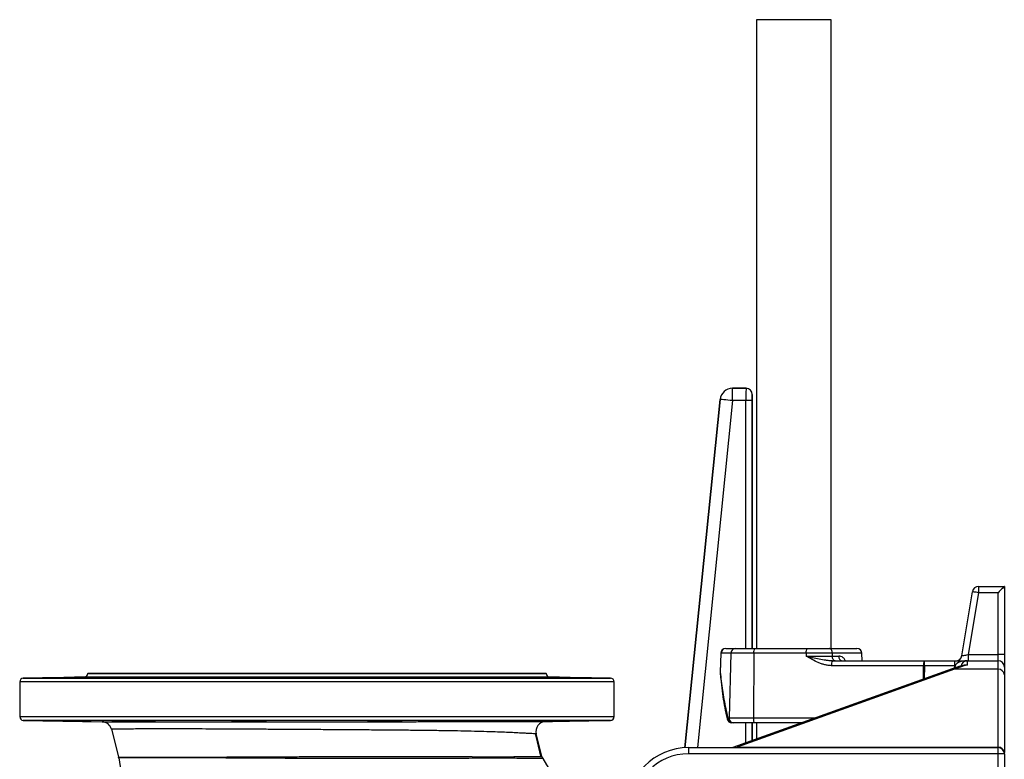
# Model space of a CAD drawing. Header units: millimetres. Extents: x 1568 to 5347, y 1283 to 6159.
# Tile 5 of 16: x 1568 to 3158, y 2544 to 3738. Entities that reach past the tile are written whole.
import ezdxf

# ---------------------------------------------------------------- set-up
doc = ezdxf.new("R2010")
doc.units = ezdxf.units.MM
doc.header["$LTSCALE"] = 2

msp = doc.modelspace()

# ---------------------------------------------------------------- linework, layer by layer
at = {"color": 7, "linetype": 'Continuous', "lineweight": 25}
for p, q in [((2757.6, 3737.7), (2757.6, 2722.9)), ((2878.2, 3737.7), (2757.6, 3737.7)), ((2878.2, 2722.9), (2878.2, 3737.7)), ((2718.9, 3122.9), (2718.9, 3142.9)), ((2718.9, 3142.9), (2740.8, 3142.9)), ((2718.9, 3142.9), (2718.9, 3142.9)), ((2740.9, 3142.9), (2718.9, 3142.9)), ((2740.8, 3142.9), (2740.9, 3142.9)), ((2750.9, 3132.9), (2750.8, 3132.9)), ((2750.9, 2722.9), (2750.9, 3132.9)), ((2699, 3124.9), (2642.1, 2562.7)), ((2699, 3124.9), (2699, 3124.9)), ((2740.7, 3122.9), (2718.9, 3122.9)), ((2750.7, 3122.9), (2740.7, 3122.9)), ((3089.2, 2711.2), (3106.5, 2814.5)), ((3116.3, 2822.9), (3157.9, 2822.9)), ((3116.3, 2822.9), (3116.3, 2812.9)), ((3157.9, 2822.9), (3157.9, 2712.9)), ((3116.3, 2812.9), (3099.7, 2712.9)), ((3147.9, 2812.9), (3116.3, 2812.9)), ((3147.9, 2712.9), (3147.9, 2812.9)), ((2708, 2722.9), (2723.1, 2722.9)), ((2723.1, 2722.9), (2754.6, 2722.9)), ((2754.6, 2722.9), (2839.1, 2722.9)), ((2839.1, 2722.9), (2875.4, 2722.9)), ((2875.4, 2722.9), (2919.9, 2722.9)), ((2700, 2715.2), (2698.9, 2684.7)), ((2716.5, 2715.1), (2700.3, 2715.1)), ((2716.5, 2715.1), (2713.5, 2611.1)), ((2753.2, 2715.1), (2716.5, 2715.1)), ((2753.2, 2715.1), (2752.6, 2611.1)), ((2837.7, 2715.1), (2753.2, 2715.1)), ((2837.7, 2715.1), (2837.7, 2710.6)), ((2880.1, 2715.1), (2837.7, 2715.1)), ((2837.7, 2710.6), (2880.1, 2710.6)), ((2880.1, 2715.1), (2880.1, 2710.6)), ((2880.1, 2710.6), (2890.5, 2710.6)), ((2928.4, 2702.9), (2927.9, 2715.1)), ((3099.7, 2712.9), (3099.7, 2702.9)), ((3099.7, 2712.9), (3147.9, 2712.9)), ((3147.9, 2702.9), (3147.9, 2712.9)), ((3157.9, 2712.9), (3147.9, 2712.9)), ((3157.9, 2712.9), (3157.9, 2692.9)), ((3073.8, 2690), (2719.6, 2562.9)), ((3077.2, 2689.2), (2726.5, 2563.4)), ((3027.5, 2695.1), (2878.8, 2695.1)), ((2880.2, 2702.9), (3028.8, 2702.9)), ((3028.8, 2695.1), (3028.8, 2702.9)), ((3028.8, 2702.9), (3077.9, 2702.9)), ((3077.9, 2695.1), (3028.8, 2695.1)), ((3147.9, 2689.2), (3077.2, 2689.2)), ((3077.9, 2692.9), (3077.9, 2702.9)), ((3077.9, 2702.9), (3097.9, 2702.9)), ((3077.9, 2691.4), (3077.9, 2692.9)), ((3097.9, 2702.9), (3097.9, 2696.1)), ((3097.9, 2702.9), (3147.9, 2702.9)), ((3147.9, 2689.2), (3147.9, 2702.9)), ((3147.9, 2563.4), (3147.9, 2689.2)), ((3157.9, 2692.9), (3157.9, 2680.6)), ((1672, 2676.7), (1573.7, 2675)), ((1677.9, 2682.9), (1677.9, 2682.7)), ((1677.9, 2682.9), (2047.9, 2682.9)), ((1743.3, 2676), (1743.3, 2675.4)), ((1768.4, 2676), (1768.4, 2676)), ((1923.8, 2676), (1923.8, 2675.3)), ((1958.1, 2675.6), (1958.1, 2676)), ((2047.9, 2682.9), (2417.9, 2682.9)), ((2137.6, 2676), (2137.6, 2675.6)), ((2171.9, 2675.3), (2171.9, 2676)), ((2352.4, 2675.4), (2352.4, 2676)), ((2417.9, 2682.7), (2417.9, 2682.9)), ((2522, 2675), (2423.7, 2676.7)), ((3157.9, 2680.6), (3157.9, 2554.7)), ((1567.9, 2669), (1567.9, 2612.8)), ((2527.9, 2612.8), (2527.9, 2669)), ((2711.2, 2611.1), (2713.5, 2611.1)), ((2713.5, 2611.1), (2752.6, 2611.1)), ((1573.7, 2606.8), (1700.9, 2604.5)), ((1716.1, 2592.5), (1727.4, 2547.7)), ((1743.3, 2606.3), (1743.3, 2605.7)), ((1923.8, 2606.5), (1923.8, 2605.7)), ((1958.1, 2605.7), (1958.1, 2606.2)), ((2137.6, 2606.2), (2137.6, 2605.7)), ((2171.9, 2605.7), (2171.9, 2606.5)), ((2352.4, 2605.7), (2352.4, 2606.3)), ((2417.2, 2604.9), (2522, 2606.8)), ((2720.1, 2602.9), (2717.9, 2602.9)), ((2754, 2602.9), (2720.1, 2602.9)), ((2750.9, 2574.1), (2750.9, 2602.9)), ((2831, 2602.9), (2754, 2602.9)), ((2757.6, 2602.9), (2757.6, 2576.5)), ((2411.2, 2548.8), (2402, 2585)), ((2647.9, 2562.9), (2647.9, 2552.9)), ((2647.9, 2562.9), (3147.9, 2562.9)), ((2726.5, 2563.4), (3147.9, 2563.4)), ((3147.9, 2552.9), (3147.9, 2562.9)), ((3147.9, 2552.9), (2647.9, 2552.9)), ((3147.9, 2264.1), (3147.9, 2552.9)), ((3157.9, 2552.9), (3147.9, 2552.9)), ((3157.9, 2552.9), (3157.9, 2554.7)), ((3157.9, 2552.9), (3157.9, 2264.1))]:
    msp.add_line(p, q, dxfattribs=at)
at = {"color": 8, "linetype": 'Continuous', "lineweight": 25}
for p, q in [((2642.1, 2562.7), (2699, 3124.9)), ((2718.9, 3122.9), (2662.2, 2562.9)), ((2740.7, 2722.9), (2740.7, 3122.9)), ((2750.7, 3122.9), (2750.7, 2722.9)), ((2927.9, 2715.1), (2880.1, 2715.1)), ((3027.4, 2673.4), (3027.5, 2695.1)), ((3028.8, 2695.1), (3028.7, 2673.8)), ((3077.9, 2692.9), (3082.6, 2692.9)), ((1573.7, 2675), (2047.9, 2675)), ((2423.7, 2676.7), (1672, 2676.7)), ((1677.9, 2682.7), (2047.9, 2682.7)), ((2047.9, 2682.7), (2417.9, 2682.7)), ((2047.9, 2675), (2522, 2675)), ((2527.9, 2669), (1567.9, 2669)), ((1567.9, 2612.8), (2527.9, 2612.8)), ((2752.6, 2611.1), (2854.1, 2611.1)), ((2522, 2606.8), (1573.7, 2606.8)), ((2740.7, 2570.4), (2740.7, 2602.9)), ((2750.7, 2602.9), (2750.7, 2574)), ((2726.5, 2562.9), (2726.5, 2563.4)), ((3147.9, 2562.9), (3147.9, 2563.4))]:
    msp.add_line(p, q, dxfattribs=at)
at = {"color": 7, "linetype": 'Continuous', "lineweight": 25, "flags": 128}
for points in [[(2718.9, 3122.9), (2715.1, 3123.3), (2711.4, 3123.6), (2708, 3124), (2705, 3124.3), (2702.5, 3124.5), (2700.6, 3124.7), (2699.5, 3124.8), (2699, 3124.9)], [(3116.3, 2812.9), (3114.4, 2813.2), (3112.5, 2813.5), (3110.8, 2813.8), (3109.3, 2814), (3108.1, 2814.2), (3107.2, 2814.4), (3106.6, 2814.5), (3106.5, 2814.5)], [(3157.9, 2822.9), (3157.7, 2822.7), (3157.1, 2822.1), (3156.2, 2821.2), (3154.9, 2819.9), (3153.4, 2818.4), (3151.7, 2816.7), (3149.8, 2814.8), (3147.9, 2812.9)], [(2880.1, 2715.1), (2879.9, 2716.7), (2879.7, 2718.1), (2879.2, 2719.5), (2878.6, 2720.6), (2877.9, 2721.6), (2877.1, 2722.3), (2876.3, 2722.7), (2875.4, 2722.9)], [(2700.3, 2715.1), (2699.7, 2699.2), (2699.2, 2684.7)], [(2884.8, 2702.9), (2884, 2703), (2883.1, 2703.4), (2882.3, 2704.2), (2881.6, 2705.1), (2881, 2706.3), (2880.6, 2707.6), (2880.3, 2709.1), (2880.1, 2710.6)], [(3089.2, 2711.2), (3089.4, 2711.3), (3090, 2711.3), (3091, 2711.5), (3092.3, 2711.7), (3093.9, 2712), (3095.7, 2712.2), (3097.6, 2712.5), (3099.7, 2712.9)], [(2752.6, 2611.1), (2752.6, 2609.5), (2752.7, 2608), (2752.8, 2606.6), (2753, 2605.3), (2753.2, 2604.3), (2753.4, 2603.5), (2753.7, 2603), (2754, 2602.9)], [(2409.4, 2548.8), (2403.9, 2572.1), (2400.9, 2585.1)]]:
    msp.add_lwpolyline(points, dxfattribs=at)
at = {"color": 8, "linetype": 'Continuous', "lineweight": 25, "flags": 128}
for points in [[(2700.3, 2715.1), (2700, 2715.2), (2700, 2715.2)], [(2699.2, 2684.7), (2698.9, 2684), (2698.9, 2683.8)], [(2699.2, 2684.7), (2698.9, 2684.7), (2698.9, 2684.7)]]:
    msp.add_lwpolyline(points, dxfattribs=at)
at = {"color": 7, "linetype": 'Continuous', "lineweight": 25}
for centre, radius, start, end in [((2718.9, 3122.9), 20, 90.0179, 174.1989), ((2740.8, 3132.9), 10, 0.0198, 89.98), ((3116.3, 2812.9), 10, 90, 170.5377), ((2708, 2714.9), 8, 90, 177.9183), ((2708.2, 2715), 7.83, 91.1175, 179.1786), ((2723.9, 2715.6), 7.33, 95.9191, 183.33), ((2765.7, 2717), 12.6, 152.0394, 188.3505), ((2850.2, 2717), 12.6, 152.036, 188.3522), ((2919.9, 2714.9), 8, 2, 90), ((2897.4, 2709.7), 6.99, 172.6406, 257.3616), ((3079.4, 2712.9), 10, 270, 350.5377), ((2891.3, 2697), 12.6, 152.04, 188.3483), ((3039.9, 2697), 12.6, 152.0387, 188.3496), ((3028.1, 2470.4), 224.7, 89.8299, 90.1701), ((3097.9, 2692.9), 10, 90, 170.2775), ((3147.9, 2692.9), 10, 0, 90), ((3148.5, 2679.9), 9.39, 4.4868, 93.8737), ((1573.9, 2669), 6, 91, 180), ((1671.9, 2682.7), 6, 271, 0), ((2423.9, 2682.7), 6, 180, 269), ((2521.9, 2669), 6, 0, 89), ((2706.9, 2684.5), 8, 177.92, 184.693), ((1573.9, 2612.8), 6, 180, 269), ((2521.9, 2612.8), 6, 271, 0), ((2717.9, 2610.9), 8, 192.6908, 270), ((2718.7, 2610.3), 7.5, 173.7367, 264.4113), ((2720.9, 2610.3), 7.45, 173.2307, 263.5975), ((1700.6, 2588.5), 16, 14.2112, 89), ((2417.5, 2588.9), 16, 91, 194.2848), ((2647.9, 2462.9), 100, 90, 180), ((3148.5, 2554), 9.39, 4.4866, 93.8738), ((3147.9, 2552.9), 10, 0, 90), ((1711.9, 2543.7), 16, 8.2804, 14.2112), ((2667.9, 2682.9), 950, 188.2804, 227.9148), ((1715.9, 2543.8), 16.1, 8.12, 13.6013), ((2426.7, 2552.7), 16, 194.2848, 208.3629), ((2667.9, 2682.9), 290, 208.3626, 245.5567), ((2647.9, 2462.9), 90, 90, 180)]:
    msp.add_arc(centre, radius, start, end, dxfattribs=at)
at = {"color": 8, "linetype": 'Continuous', "lineweight": 25}
for centre, radius, start, end in [((3074.8, 2686.5), 3.61, 48.3899, 105.7997), ((2712.2, 2609.3), 2.12, 119.0388, 184.9842)]:
    msp.add_arc(centre, radius, start, end, dxfattribs=at)
at = {"color": 7, "linetype": 'Continuous', "lineweight": 25}
for centre, major_axis, ratio, start_param, end_param in [((2718.9, 3122.9), (-13.4, 14.8), 0.999723, 5.548393, 7.017978), ((2740.8, 3122.9), (0, 20), 0.008728, 0.017453, 1.570796), ((2740.8, 3132.9), (7.07, 7.07), 0.999695, 5.497939, 7.068431), ((2750.8, 3122.9), (0, 10), 0.017455, 0.017453, 1.570796), ((3150.9, 2602.9), (146.2, 0), 0.683761, 1.94172, 2.098871), ((3097.9, 2692.9), (20, 0), 0.5, 1.570796, 3.141593)]:
    msp.add_ellipse(centre, major_axis=major_axis, ratio=ratio, start_param=start_param, end_param=end_param, dxfattribs=at)
for points, knots in [([(2878.8, 2695.1), (2877, 2695.1), (2875.1, 2695.3), (2871.4, 2695.8), (2869.6, 2696.2), (2866, 2697.1), (2864.2, 2697.6), (2860.7, 2698.8), (2859, 2699.5), (2853.9, 2701.7), (2850.6, 2703.3), (2844.1, 2706.9), (2840.9, 2708.7), (2837.7, 2710.6)], [0, 0, 0, 0, 0.125, 0.125, 0.25, 0.25, 0.375, 0.375, 0.5, 0.5, 0.75, 0.75, 1, 1, 1, 1]), ([(2880.2, 2702.9), (2878.4, 2702.9), (2876.6, 2703), (2873, 2703.3), (2871.2, 2703.5), (2865.8, 2704.2), (2862.3, 2704.9), (2855.2, 2706.4), (2851.7, 2707.2), (2846.4, 2708.4), (2844.7, 2708.9), (2842.1, 2709.5), (2841.2, 2709.7), (2839.5, 2710.2), (2838.6, 2710.4), (2837.7, 2710.6)], [0, 0, 0, 0, 0.125, 0.125, 0.25, 0.25, 0.5, 0.5, 0.75, 0.75, 0.875, 0.875, 0.9375, 0.9375, 1, 1, 1, 1]), ([(3092, 2695.6), (3091.3, 2695.4), (3087, 2694.3), (3080.9, 2692.5), (3075.6, 2690.6), (3073.8, 2690)], [0, 0, 0, 0, 0.1038492, 0.7065508, 1, 1, 1, 1]), ([(1653.5, 2676), (1652.7, 2676), (1651, 2676), (1647.8, 2675.9), (1644.3, 2675.8), (1640.4, 2675.7), (1636.2, 2675.7), (1631.8, 2675.6), (1627.4, 2675.5), (1623.1, 2675.5), (1619, 2675.4), (1615.2, 2675.3), (1611.9, 2675.3), (1609.1, 2675.3), (1606.9, 2675.3), (1605.4, 2675.2), (1604.6, 2675.3), (1604.5, 2675.3), (1605.2, 2675.3), (1606.6, 2675.3), (1608.8, 2675.4), (1611.8, 2675.5), (1615.5, 2675.5), (1619.3, 2675.6), (1623.4, 2675.7), (1627.7, 2675.8), (1632.1, 2675.8), (1636.4, 2675.9), (1640.6, 2676), (1643.1, 2676), (1644.3, 2676)], [0, 0, 0, 0, 0.039909, 0.075196, 0.110483, 0.145774, 0.181066, 0.216362, 0.251656, 0.286949, 0.322244, 0.357532, 0.392823, 0.428107, 0.463393, 0.498674, 0.533955, 0.569234, 0.604513, 0.639794, 0.675075, 0.719075, 0.754368, 0.78966, 0.824954, 0.860247, 0.895541, 0.930834, 0.965418, 1, 1, 1, 1]), ([(1683.3, 2676.6), (1682.8, 2676.6), (1681.7, 2676.6), (1677.1, 2676.6), (1671, 2676.5), (1663.7, 2676.4), (1656.2, 2676.3), (1650.2, 2676.1), (1646.4, 2676.1), (1644.8, 2676), (1644.3, 2676)], [0, 0, 0, 0, 0.1438846, 0.2877593, 0.4316472, 0.5755533, 0.7194854, 0.8634271, 0.9535476, 1, 1, 1, 1]), ([(1653.5, 2676), (1653.8, 2676), (1656.4, 2676.1), (1661.6, 2676.2), (1669, 2676.3), (1675.6, 2676.4), (1680.5, 2676.5), (1683.2, 2676.6), (1683.2, 2676.6), (1683.2, 2676.6)], [0, 0, 0, 0, 0.019878, 0.193635, 0.367416, 0.541205, 0.715, 0.888775, 1, 1, 1, 1]), ([(1768.4, 2676), (1768.4, 2676), (1768.4, 2676), (1768.1, 2676), (1767, 2675.9), (1765.2, 2675.8), (1762.7, 2675.7), (1759.6, 2675.7), (1756.1, 2675.6), (1752.2, 2675.5), (1748, 2675.4), (1743.6, 2675.4), (1739.2, 2675.3), (1734.9, 2675.3), (1730.8, 2675.3), (1727, 2675.3), (1723.7, 2675.2), (1720.9, 2675.3), (1718.7, 2675.3), (1717.2, 2675.3), (1716.4, 2675.3), (1716.3, 2675.4), (1717, 2675.5), (1718.4, 2675.5), (1720.6, 2675.6), (1723.6, 2675.7), (1727.3, 2675.8), (1731.1, 2675.8), (1735.2, 2675.9), (1739.3, 2676), (1742, 2676), (1743.3, 2676)], [0, 0, 0, 0, 0.0082794, 0.0435627, 0.0788458, 0.114135, 0.1494239, 0.1847164, 0.2200094, 0.2553032, 0.2905961, 0.3258868, 0.3611774, 0.396464, 0.4317501, 0.4670318, 0.5023134, 0.5375925, 0.5728716, 0.6081502, 0.643429, 0.6787103, 0.713992, 0.7492783, 0.7845642, 0.8285867, 0.8638786, 0.899172, 0.9344645, 0.9697575, 1, 1, 1, 1]), ([(1786.8, 2676.6), (1786.3, 2676.6), (1785.2, 2676.6), (1780.7, 2676.7), (1774.5, 2676.6), (1767.2, 2676.6), (1759.7, 2676.5), (1753.7, 2676.3), (1748.6, 2676.2), (1744.9, 2676.1), (1743.8, 2676.1), (1743.3, 2676)], [0, 0, 0, 0, 0.11766, 0.235302, 0.35293, 0.470559, 0.588201, 0.705861, 0.779519, 0.897194, 1, 1, 1, 1]), ([(1768.4, 2676), (1769.7, 2676), (1773.5, 2676.1), (1779.1, 2676.2), (1784, 2676.3), (1786.8, 2676.5), (1786.7, 2676.5), (1786.7, 2676.5)], [0, 0, 0, 0, 0.134286, 0.372134, 0.610018, 0.847911, 1, 1, 1, 1]), ([(1958.1, 2676), (1959, 2676), (1960.7, 2676), (1961.8, 2675.9), (1962.2, 2675.8), (1961.8, 2675.7), (1960.6, 2675.7), (1958.8, 2675.6), (1956.4, 2675.5), (1953.3, 2675.4), (1949.8, 2675.4), (1945.8, 2675.3), (1941.6, 2675.3), (1937.3, 2675.3), (1932.9, 2675.2), (1928.6, 2675.2), (1924.5, 2675.3), (1920.7, 2675.3), (1917.4, 2675.3), (1914.6, 2675.4), (1912.4, 2675.4), (1910.9, 2675.5), (1910, 2675.5), (1910, 2675.6), (1910.6, 2675.7), (1912, 2675.8), (1914.3, 2675.8), (1917.9, 2675.9), (1921.7, 2676), (1923.8, 2676)], [0, 0, 0, 0, 0.047129, 0.082423, 0.117717, 0.153016, 0.188315, 0.223615, 0.258917, 0.294216, 0.329517, 0.364813, 0.400109, 0.4354, 0.47069, 0.505977, 0.541265, 0.57655, 0.611836, 0.647124, 0.682411, 0.717702, 0.752994, 0.78829, 0.823586, 0.858887, 0.894186, 0.938236, 1, 1, 1, 1]), ([(1966.2, 2676.4), (1965.6, 2676.4), (1964.5, 2676.5), (1960, 2676.6), (1953.8, 2676.6), (1946.5, 2676.6), (1939, 2676.6), (1933, 2676.5), (1927.9, 2676.4), (1924, 2676.3), (1923, 2676.2), (1922.5, 2676.2)], [0, 0, 0, 0, 0.115956, 0.231904, 0.34783, 0.463741, 0.579645, 0.695556, 0.76809, 0.884046, 1, 1, 1, 1]), ([(1922.6, 2676.2), (1922.6, 2676.1), (1922.5, 2676.1), (1923.5, 2676), (1923.8, 2676)], [0, 0, 0, 0, 0.613002, 1, 1, 1, 1]), ([(1958.1, 2676), (1958.1, 2676), (1960.1, 2676.1), (1963.3, 2676.1), (1966.1, 2676.3), (1966.1, 2676.3), (1966, 2676.4)], [0, 0, 0, 0, 0.004304, 0.381558, 0.758864, 1, 1, 1, 1]), ([(2173.2, 2676.2), (2172.7, 2676.2), (2171.6, 2676.3), (2167, 2676.5), (2160.9, 2676.6), (2153.6, 2676.6), (2146.1, 2676.7), (2140, 2676.6), (2135, 2676.6), (2131.1, 2676.5), (2130, 2676.4), (2129.5, 2676.4)], [0, 0, 0, 0, 0.11595, 0.231908, 0.34786, 0.463797, 0.579716, 0.69562, 0.768135, 0.884068, 1, 1, 1, 1]), ([(2129.7, 2676.4), (2129.7, 2676.3), (2129.7, 2676.3), (2132.4, 2676.1), (2135.9, 2676.1), (2137.6, 2676)], [0, 0, 0, 0, 0.25415, 0.631453, 1, 1, 1, 1]), ([(2171.9, 2676), (2172.4, 2676), (2174.3, 2676), (2177.1, 2675.9), (2180.1, 2675.9), (2182.6, 2675.8), (2184.4, 2675.7), (2185.4, 2675.6), (2185.8, 2675.6), (2185.4, 2675.5), (2184.3, 2675.4), (2182.4, 2675.4), (2180, 2675.3), (2176.9, 2675.3), (2173.4, 2675.3), (2169.5, 2675.2), (2165.3, 2675.2), (2160.9, 2675.3), (2156.5, 2675.3), (2152.2, 2675.3), (2148.1, 2675.4), (2144.3, 2675.4), (2141, 2675.5), (2138.2, 2675.5), (2136, 2675.6), (2134.5, 2675.7), (2133.7, 2675.8), (2133.6, 2675.8), (2134.4, 2675.9), (2136.3, 2676), (2137.6, 2676)], [0, 0, 0, 0, 0.015543, 0.050834, 0.086124, 0.12142, 0.156716, 0.192016, 0.227315, 0.262615, 0.297915, 0.333212, 0.368509, 0.4038, 0.439092, 0.47438, 0.509669, 0.544953, 0.580238, 0.615523, 0.650808, 0.686096, 0.721386, 0.756678, 0.791971, 0.827269, 0.862566, 0.897867, 0.933167, 1, 1, 1, 1]), ([(2171.9, 2676), (2172.3, 2676), (2173.2, 2676.1), (2173.1, 2676.1), (2173.1, 2676.2)], [0, 0, 0, 0, 0.418585, 1, 1, 1, 1]), ([(2352.4, 2676), (2351.9, 2676.1), (2350.8, 2676.1), (2346.3, 2676.3), (2340.2, 2676.4), (2332.9, 2676.5), (2325.4, 2676.6), (2319.4, 2676.6), (2314.3, 2676.7), (2310.4, 2676.6), (2309.3, 2676.6), (2308.8, 2676.6)], [0, 0, 0, 0, 0.106209, 0.223425, 0.340653, 0.457881, 0.575099, 0.692303, 0.765641, 0.882821, 1, 1, 1, 1]), ([(2309, 2676.5), (2309, 2676.5), (2309, 2676.5), (2311.8, 2676.3), (2316.8, 2676.2), (2322.4, 2676.1), (2326.1, 2676), (2327.3, 2676)], [0, 0, 0, 0, 0.159891, 0.397733, 0.635611, 0.873494, 1, 1, 1, 1]), ([(2352.4, 2676), (2354.7, 2676), (2358.4, 2675.9), (2363.4, 2675.9), (2367.3, 2675.8), (2370.8, 2675.7), (2373.8, 2675.6), (2376.2, 2675.6), (2378, 2675.5), (2379.1, 2675.4), (2379.4, 2675.4), (2379, 2675.3), (2377.9, 2675.3), (2376.1, 2675.3), (2373.6, 2675.2), (2370.6, 2675.2), (2367.1, 2675.3), (2363.1, 2675.3), (2358.9, 2675.3), (2354.6, 2675.4), (2350.2, 2675.4), (2345.9, 2675.5), (2341.8, 2675.5), (2338, 2675.6), (2334.7, 2675.7), (2331.9, 2675.8), (2329.7, 2675.8), (2328.1, 2675.9), (2327.4, 2676), (2327.3, 2676), (2327.3, 2676)], [0, 0, 0, 0, 0.0544319, 0.089721, 0.1250111, 0.160305, 0.1955992, 0.2308956, 0.2661913, 0.301486, 0.3367804, 0.3720705, 0.4073608, 0.4426464, 0.4779318, 0.5132132, 0.5484946, 0.5837764, 0.6190568, 0.6543402, 0.6896216, 0.7249081, 0.7601967, 0.795487, 0.8307798, 0.8660743, 0.90137, 0.9366658, 0.9719616, 1, 1, 1, 1]), ([(2451.4, 2676), (2451, 2676), (2450.7, 2676), (2449.9, 2676.1), (2449.6, 2676.1), (2448.4, 2676.1), (2447.5, 2676.1), (2445.8, 2676.1), (2444.8, 2676.2), (2442.9, 2676.2), (2441.9, 2676.2), (2439.8, 2676.3), (2438.8, 2676.3), (2436.6, 2676.3), (2435.5, 2676.3), (2433.4, 2676.4), (2432.3, 2676.4), (2430.7, 2676.4), (2430.2, 2676.4), (2429.1, 2676.4), (2428.6, 2676.4), (2426, 2676.5), (2424.1, 2676.5), (2421.3, 2676.6), (2420.5, 2676.6), (2418.8, 2676.6), (2418.1, 2676.6), (2416.7, 2676.6), (2416.1, 2676.6), (2415.2, 2676.6), (2414.9, 2676.6), (2414.4, 2676.6), (2414.2, 2676.6), (2413.1, 2676.6), (2412.6, 2676.6), (2412.4, 2676.6)], [0, 0, 0, 0, 0.03125, 0.03125, 0.0625, 0.0625, 0.125, 0.125, 0.1875, 0.1875, 0.25, 0.25, 0.3125, 0.3125, 0.375, 0.375, 0.4375, 0.4375, 0.46875, 0.46875, 0.5, 0.5, 0.625, 0.625, 0.6875, 0.6875, 0.75, 0.75, 0.8125, 0.8125, 0.84375, 0.84375, 0.875, 0.875, 1, 1, 1, 1]), ([(2412.5, 2676.6), (2412.5, 2676.6), (2412.5, 2676.6), (2415.3, 2676.5), (2420.3, 2676.4), (2426.9, 2676.3), (2434.3, 2676.1), (2439.5, 2676.1), (2442, 2676), (2442.2, 2676)], [0, 0, 0, 0, 0.116638, 0.29036, 0.464108, 0.637882, 0.811675, 0.985471, 1, 1, 1, 1]), ([(2451.4, 2676), (2452.2, 2676), (2454.3, 2676), (2457.9, 2675.9), (2462.2, 2675.9), (2466.6, 2675.8), (2471, 2675.7), (2475.2, 2675.6), (2479.1, 2675.6), (2482.6, 2675.5), (2485.6, 2675.4), (2488, 2675.4), (2489.8, 2675.3), (2490.9, 2675.3), (2491.3, 2675.3), (2490.9, 2675.2), (2489.7, 2675.2), (2487.9, 2675.3), (2485.4, 2675.3), (2482.4, 2675.3), (2478.9, 2675.4), (2474.9, 2675.4), (2470.7, 2675.5), (2466.4, 2675.6), (2462, 2675.6), (2457.7, 2675.7), (2453.6, 2675.8), (2449.8, 2675.9), (2445.6, 2675.9), (2443.5, 2676), (2442.2, 2676)], [0, 0, 0, 0, 0.022972, 0.058261, 0.09355, 0.128844, 0.164138, 0.199435, 0.234732, 0.270029, 0.305325, 0.340619, 0.375913, 0.411202, 0.446491, 0.481775, 0.517059, 0.552342, 0.587624, 0.622907, 0.658189, 0.693476, 0.728761, 0.764053, 0.799344, 0.834639, 0.869934, 0.905231, 0.940529, 1, 1, 1, 1]), ([(2698.9, 2683.8), (2699.2, 2680.4), (2700.1, 2670.6), (2702, 2654.6), (2704.7, 2636.2), (2707.5, 2621.1), (2709.5, 2612.1), (2710.1, 2609.1)], [0, 0, 0, 0, 0.1368819, 0.3912105, 0.6383396, 0.8766848, 1, 1, 1, 1]), ([(2699.2, 2684.7), (2699.7, 2679.9), (2701.2, 2665.1), (2704.7, 2640.5), (2709, 2620.9), (2711.2, 2611.1)], [0, 0, 0, 0, 0.196491, 0.597642, 1, 1, 1, 1]), ([(1653.5, 2605.7), (1652.7, 2605.7), (1651, 2605.8), (1647.8, 2605.8), (1644.3, 2605.9), (1640.4, 2606), (1636.2, 2606.1), (1631.8, 2606.1), (1627.4, 2606.2), (1623.1, 2606.3), (1619, 2606.3), (1615.2, 2606.4), (1611.9, 2606.4), (1609.1, 2606.5), (1606.9, 2606.5), (1605.4, 2606.5), (1604.6, 2606.5), (1604.7, 2606.5), (1604.7, 2606.5)], [0, 0, 0, 0, 0.071993, 0.135598, 0.199204, 0.26282, 0.326437, 0.390057, 0.453676, 0.517295, 0.580913, 0.644523, 0.708136, 0.771738, 0.83534, 0.898936, 0.962532, 1, 1, 1, 1]), ([(1604.6, 2606.5), (1604.8, 2606.4), (1605.1, 2606.4), (1606.6, 2606.4), (1608.8, 2606.3), (1611.8, 2606.3), (1615.5, 2606.2), (1619.3, 2606.1), (1623.4, 2606), (1627.7, 2606), (1632.1, 2605.9), (1636.4, 2605.8), (1640.6, 2605.8), (1643.1, 2605.7), (1644.3, 2605.7)], [0, 0, 0, 0, 0.081905, 0.163813, 0.245721, 0.347871, 0.429808, 0.511746, 0.593681, 0.675615, 0.757557, 0.839497, 0.919747, 1, 1, 1, 1]), ([(1644.3, 2605.7), (1644.8, 2605.7), (1646.9, 2605.6), (1651.7, 2605.6), (1658.9, 2605.4), (1666.5, 2605.3), (1673.4, 2605.2), (1678.9, 2605.1), (1682.2, 2605.1), (1682.6, 2605.1), (1682.8, 2605.1)], [0, 0, 0, 0, 0.046929, 0.195489, 0.344052, 0.492619, 0.641183, 0.789726, 0.938249, 1, 1, 1, 1]), ([(1683.5, 2605.1), (1683.5, 2605.1), (1683.9, 2605.1), (1682.4, 2605.2), (1679, 2605.2), (1673.3, 2605.4), (1666.4, 2605.5), (1659.4, 2605.6), (1655.3, 2605.7), (1653.5, 2605.7)], [0, 0, 0, 0, 0.001585, 0.175288, 0.349008, 0.522753, 0.696525, 0.87031, 1, 1, 1, 1]), ([(1700.9, 2604.5), (1701.1, 2604.5), (1701.6, 2604.5), (1705.4, 2604.5), (1711.5, 2604.5), (1720, 2604.5), (1730.7, 2604.5), (1743.6, 2604.5), (1758.7, 2604.6), (1776, 2604.6), (1795.3, 2604.6), (1816.7, 2604.6), (1839.9, 2604.6), (1864.8, 2604.6), (1890.8, 2604.6), (1917.9, 2604.6), (1946.3, 2604.6), (1975.4, 2604.6), (2004.8, 2604.7), (2034.5, 2604.7), (2064.7, 2604.7), (2094.7, 2604.7), (2124.2, 2604.7), (2152.9, 2604.7), (2181, 2604.7), (2208.5, 2604.7), (2235.1, 2604.8), (2260.7, 2604.8), (2284.7, 2604.8), (2307.2, 2604.8), (2328.2, 2604.8), (2347.5, 2604.8), (2364.6, 2604.8), (2378, 2604.9), (2388.3, 2604.9), (2396.2, 2604.9), (2403.2, 2604.9), (2409.2, 2604.9), (2413.7, 2604.9), (2416.7, 2604.9), (2417, 2604.9), (2417.2, 2604.9)], [0, 0, 0, 0, 0.025763, 0.051528, 0.078036, 0.104544, 0.130457, 0.15637, 0.182992, 0.209615, 0.236285, 0.262954, 0.290402, 0.31785, 0.344465, 0.37108, 0.398478, 0.425877, 0.452317, 0.478758, 0.505969, 0.533181, 0.55949, 0.585981, 0.612379, 0.638778, 0.665922, 0.693066, 0.71985, 0.746635, 0.774166, 0.801696, 0.82906, 0.856423, 0.875197, 0.893987, 0.912759, 0.934336, 0.955911, 0.977956, 1, 1, 1, 1]), ([(2402, 2585), (2401.8, 2585), (2401.3, 2585), (2397.8, 2585.2), (2392.3, 2585.5), (2384.7, 2585.9), (2375.2, 2586.4), (2363.8, 2587), (2350.8, 2587.5), (2335.4, 2588.1), (2317.6, 2588.7), (2297.1, 2589.2), (2274.9, 2589.7), (2251.2, 2590.1), (2225.8, 2590.4), (2199.2, 2590.7), (2171.5, 2591), (2143.3, 2591.2), (2114.9, 2591.4), (2086.5, 2591.6), (2057.9, 2591.8), (2029.2, 2592), (2000.8, 2592.2), (1972.7, 2592.3), (1945.3, 2592.5), (1918.6, 2592.6), (1892.9, 2592.8), (1868.4, 2592.9), (1845.2, 2592.9), (1823.5, 2593), (1803.4, 2593), (1785.1, 2593), (1768.7, 2593), (1754.3, 2592.9), (1742.1, 2592.8), (1732.3, 2592.7), (1725, 2592.6), (1719.9, 2592.5), (1716.7, 2592.5), (1716.3, 2592.5), (1716.1, 2592.5)], [0, 0, 0, 0, 0.024345, 0.048776, 0.073219, 0.097579, 0.12217, 0.14683, 0.171493, 0.196087, 0.223913, 0.251837, 0.279757, 0.307579, 0.335506, 0.363538, 0.391569, 0.419493, 0.446289, 0.473084, 0.499824, 0.526659, 0.553494, 0.580234, 0.60697, 0.633802, 0.660634, 0.687371, 0.714129, 0.740981, 0.767833, 0.794591, 0.821475, 0.848455, 0.875435, 0.902319, 0.926704, 0.951164, 0.97562, 1, 1, 1, 1]), ([(1716.4, 2606.3), (1716.6, 2606.3), (1717, 2606.3), (1718.4, 2606.2), (1720.6, 2606.1), (1723.6, 2606), (1727.3, 2606), (1731.1, 2605.9), (1735.2, 2605.8), (1739.3, 2605.8), (1742, 2605.7), (1743.3, 2605.7)], [0, 0, 0, 0, 0.109826, 0.219662, 0.329502, 0.466535, 0.576396, 0.686255, 0.796112, 0.905975, 1, 1, 1, 1]), ([(1768.4, 2605.7), (1768.4, 2605.7), (1768.4, 2605.7), (1768.1, 2605.8), (1767, 2605.8), (1765.2, 2605.9), (1762.7, 2606), (1759.6, 2606.1), (1756.1, 2606.1), (1752.2, 2606.2), (1748, 2606.3), (1743.6, 2606.3), (1739.2, 2606.4), (1734.9, 2606.4), (1730.8, 2606.5), (1727, 2606.5), (1723.7, 2606.5), (1720.9, 2606.5), (1718.7, 2606.5), (1717.2, 2606.4), (1716.4, 2606.4), (1716.5, 2606.4), (1716.5, 2606.4)], [0, 0, 0, 0, 0.001803, 0.055493, 0.109182, 0.162881, 0.21658, 0.270283, 0.323988, 0.377692, 0.4314, 0.4851, 0.538801, 0.592495, 0.646189, 0.699876, 0.753563, 0.807247, 0.86093, 0.914613, 0.968296, 1, 1, 1, 1]), ([(1743.3, 2605.7), (1743.4, 2605.7), (1743.9, 2605.7), (1745.8, 2605.6), (1749.9, 2605.5), (1755.2, 2605.4), (1762.5, 2605.2), (1770, 2605.1), (1777, 2605.1), (1782.5, 2605.1), (1785.7, 2605.1), (1786.2, 2605.1), (1786.3, 2605.2)], [0, 0, 0, 0, 0.029166, 0.149799, 0.225313, 0.345969, 0.466628, 0.587275, 0.707907, 0.828519, 0.949122, 1, 1, 1, 1]), ([(1787, 2605.2), (1787, 2605.2), (1787.4, 2605.2), (1786, 2605.3), (1782.5, 2605.4), (1776.8, 2605.6), (1771.7, 2605.7), (1768.8, 2605.7), (1768.4, 2605.7)], [0, 0, 0, 0, 0.001627, 0.23954, 0.477491, 0.71547, 0.95345, 1, 1, 1, 1]), ([(1962, 2605.9), (1962, 2605.9), (1962.2, 2605.9), (1961.7, 2606), (1960.7, 2606.1), (1958.8, 2606.2), (1956.4, 2606.2), (1953.3, 2606.3), (1949.8, 2606.3), (1945.8, 2606.4), (1941.6, 2606.4), (1937.3, 2606.5), (1932.9, 2606.5), (1928.6, 2606.5), (1924.5, 2606.5), (1920.7, 2606.5), (1917.4, 2606.4), (1914.6, 2606.4), (1912.4, 2606.3), (1910.9, 2606.3), (1910.1, 2606.2), (1910.1, 2606.2), (1910.1, 2606.2)], [0, 0, 0, 0, 0.001688, 0.05539, 0.109093, 0.162798, 0.216504, 0.270208, 0.323912, 0.377609, 0.431308, 0.485001, 0.53869, 0.592375, 0.646059, 0.699742, 0.753425, 0.807111, 0.860795, 0.914487, 0.968178, 1, 1, 1, 1]), ([(1910.1, 2606.1), (1910.3, 2606.1), (1910.6, 2606.1), (1912.1, 2606), (1914.3, 2605.9), (1918, 2605.8), (1921.7, 2605.7), (1923.8, 2605.7)], [0, 0, 0, 0, 0.166745, 0.333506, 0.50027, 0.708368, 1, 1, 1, 1]), ([(1923.8, 2605.7), (1923.1, 2605.7), (1922.2, 2605.6), (1922.5, 2605.6), (1922.6, 2605.6)], [0, 0, 0, 0, 0.723038, 1, 1, 1, 1]), ([(1922.9, 2605.5), (1923.7, 2605.4), (1925, 2605.4), (1929.2, 2605.3), (1934.5, 2605.2), (1941.8, 2605.1), (1949.3, 2605.1), (1956.3, 2605.1), (1961.8, 2605.2), (1965.1, 2605.2), (1965.5, 2605.3), (1965.6, 2605.3)], [0, 0, 0, 0, 0.124261, 0.202064, 0.326302, 0.450539, 0.574762, 0.698972, 0.823178, 0.947396, 1, 1, 1, 1]), ([(1958.1, 2605.7), (1959, 2605.7), (1960.7, 2605.8), (1961.4, 2605.8), (1961.7, 2605.9)], [0, 0, 0, 0, 0.57196, 1, 1, 1, 1]), ([(1966.3, 2605.4), (1966.3, 2605.4), (1966.7, 2605.4), (1965.3, 2605.5), (1962.3, 2605.6), (1959.3, 2605.7), (1958.1, 2605.7)], [0, 0, 0, 0, 0.002608, 0.379779, 0.756971, 1, 1, 1, 1]), ([(2137.6, 2605.7), (2136.9, 2605.7), (2134.4, 2605.6), (2131.2, 2605.5), (2129.2, 2605.4), (2129.6, 2605.4), (2129.6, 2605.4)], [0, 0, 0, 0, 0.13182, 0.509092, 0.886412, 1, 1, 1, 1]), ([(2130, 2605.3), (2130.8, 2605.3), (2132.1, 2605.2), (2136.3, 2605.1), (2141.6, 2605.1), (2148.9, 2605.1), (2156.4, 2605.1), (2163.4, 2605.2), (2168.8, 2605.3), (2172.1, 2605.4), (2172.5, 2605.5), (2172.7, 2605.5)], [0, 0, 0, 0, 0.12436, 0.202214, 0.326526, 0.450838, 0.575141, 0.699455, 0.823786, 0.948134, 1, 1, 1, 1]), ([(2185.6, 2606.2), (2185.7, 2606.2), (2185.8, 2606.2), (2185.3, 2606.2), (2184.3, 2606.3), (2182.4, 2606.4), (2180, 2606.4), (2176.9, 2606.4), (2173.4, 2606.5), (2169.5, 2606.5), (2165.3, 2606.5), (2160.9, 2606.5), (2156.5, 2606.5), (2152.2, 2606.4), (2148.1, 2606.4), (2144.3, 2606.3), (2141, 2606.3), (2138.2, 2606.2), (2136, 2606.1), (2134.5, 2606), (2133.7, 2606), (2133.7, 2605.9), (2133.8, 2605.9)], [0, 0, 0, 0, 0.001651, 0.055356, 0.109062, 0.162763, 0.216464, 0.270158, 0.323852, 0.377538, 0.431225, 0.484909, 0.538592, 0.592277, 0.645961, 0.699649, 0.753337, 0.807031, 0.860726, 0.914429, 0.968131, 1, 1, 1, 1]), ([(2133.7, 2605.9), (2133.9, 2605.9), (2134.4, 2605.8), (2136.3, 2605.7), (2137.6, 2605.7)], [0, 0, 0, 0, 0.34569, 1, 1, 1, 1]), ([(2171.9, 2605.7), (2172.4, 2605.7), (2174.3, 2605.7), (2177.1, 2605.8), (2180.1, 2605.9), (2182.6, 2605.9), (2184.4, 2606), (2185, 2606.1), (2185.3, 2606.1)], [0, 0, 0, 0, 0.081045, 0.264811, 0.448582, 0.632383, 0.816182, 1, 1, 1, 1]), ([(2173.4, 2605.6), (2173.4, 2605.6), (2173.8, 2605.6), (2172.9, 2605.7), (2172, 2605.7), (2171.9, 2605.7)], [0, 0, 0, 0, 0.009224, 0.919981, 1, 1, 1, 1]), ([(2327.3, 2605.7), (2325.2, 2605.7), (2320.6, 2605.6), (2314.6, 2605.5), (2310.5, 2605.3), (2308.6, 2605.3), (2308.9, 2605.2), (2309, 2605.2)], [0, 0, 0, 0, 0.215655, 0.453656, 0.691684, 0.929715, 1, 1, 1, 1]), ([(2309.3, 2605.1), (2310.1, 2605.1), (2311.4, 2605.1), (2315.6, 2605.1), (2321, 2605.1), (2328.2, 2605.2), (2335.7, 2605.3), (2342.7, 2605.4), (2348.3, 2605.5), (2351.4, 2605.6), (2352.2, 2605.7), (2352.4, 2605.7)], [0, 0, 0, 0, 0.122585, 0.199293, 0.321854, 0.444413, 0.566983, 0.689574, 0.812181, 0.934794, 1, 1, 1, 1]), ([(2379.3, 2606.4), (2379.3, 2606.4), (2379.4, 2606.4), (2379, 2606.4), (2377.9, 2606.4), (2376.1, 2606.5), (2373.6, 2606.5), (2370.6, 2606.5), (2367.1, 2606.5), (2363.1, 2606.4), (2358.9, 2606.4), (2354.6, 2606.4), (2350.2, 2606.3), (2345.9, 2606.3), (2341.8, 2606.2), (2338, 2606.1), (2334.7, 2606), (2331.9, 2606), (2329.7, 2605.9), (2328.2, 2605.8), (2327.4, 2605.8), (2327.4, 2605.7), (2327.4, 2605.7)], [0, 0, 0, 0, 0.001708, 0.055404, 0.1091, 0.162789, 0.216478, 0.270161, 0.323844, 0.377527, 0.431209, 0.484895, 0.538578, 0.592268, 0.645962, 0.699658, 0.753359, 0.807061, 0.860766, 0.914471, 0.968176, 1, 1, 1, 1]), ([(2352.4, 2605.7), (2354.7, 2605.7), (2358.4, 2605.8), (2363.4, 2605.9), (2367.3, 2605.9), (2370.8, 2606), (2373.8, 2606.1), (2376.2, 2606.2), (2378.1, 2606.2), (2378.7, 2606.3), (2379, 2606.3)], [0, 0, 0, 0, 0.180545, 0.297596, 0.41465, 0.531716, 0.648784, 0.765858, 0.882931, 1, 1, 1, 1]), ([(2442.2, 2605.7), (2441.1, 2605.7), (2437.7, 2605.6), (2431.5, 2605.5), (2424.3, 2605.4), (2418.1, 2605.3), (2414, 2605.2), (2412.1, 2605.1), (2412.4, 2605.1), (2412.5, 2605.1)], [0, 0, 0, 0, 0.080766, 0.254538, 0.428328, 0.60213, 0.775927, 0.949698, 1, 1, 1, 1]), ([(2412.8, 2605.1), (2413.7, 2605.1), (2415, 2605.1), (2419.2, 2605.1), (2424.5, 2605.2), (2431.8, 2605.3), (2439.3, 2605.5), (2446.3, 2605.6), (2449.7, 2605.7), (2451.4, 2605.7)], [0, 0, 0, 0, 0.151519, 0.246313, 0.397866, 0.549418, 0.700988, 0.85257, 1, 1, 1, 1]), ([(2491.1, 2606.5), (2491.1, 2606.5), (2491.2, 2606.5), (2490.8, 2606.5), (2489.8, 2606.5), (2487.9, 2606.5), (2485.4, 2606.4), (2482.4, 2606.4), (2478.9, 2606.4), (2474.9, 2606.3), (2470.7, 2606.2), (2466.4, 2606.2), (2462, 2606.1), (2457.7, 2606), (2453.6, 2606), (2449.8, 2605.9), (2445.7, 2605.8), (2443.5, 2605.7), (2442.2, 2605.7)], [0, 0, 0, 0, 0.0020944, 0.0657054, 0.1293165, 0.1929236, 0.2565312, 0.3201392, 0.3837466, 0.4473611, 0.5109755, 0.5745977, 0.6382205, 0.7018516, 0.7654813, 0.8291163, 0.8927503, 1, 1, 1, 1]), ([(2451.4, 2605.7), (2452.2, 2605.7), (2454.3, 2605.7), (2457.9, 2605.8), (2462.2, 2605.9), (2466.6, 2605.9), (2471, 2606), (2475.2, 2606.1), (2479.1, 2606.2), (2482.6, 2606.2), (2485.6, 2606.3), (2488, 2606.4), (2489.9, 2606.4), (2490.5, 2606.4), (2490.8, 2606.4)], [0, 0, 0, 0, 0.055818, 0.141644, 0.227468, 0.313303, 0.399137, 0.48498, 0.570824, 0.656665, 0.742508, 0.828342, 0.914177, 1, 1, 1, 1]), ([(1727.4, 2547.7), (1727.4, 2547.7), (1727.4, 2547.7), (1728, 2547.7), (1730.4, 2547.6), (1731.6, 2547.6)], [0, 0, 0, 0, 0.0000023, 0.4984109, 1, 1, 1, 1]), ([(1731.9, 2546.1), (1730.7, 2546.1), (1728.3, 2546.1), (1727.9, 2546.1), (1727.8, 2546)], [0, 0, 0, 0, 0.498429, 1, 1, 1, 1]), ([(2412.7, 2545.1), (2412.4, 2545.1), (2412, 2545.1), (2408.5, 2545.2), (2403, 2545.3), (2395.2, 2545.3), (2385.6, 2545.4), (2374.1, 2545.5), (2360.9, 2545.6), (2345.6, 2545.6), (2328.3, 2545.6), (2308.8, 2545.6), (2287.7, 2545.5), (2264.7, 2545.5), (2239.9, 2545.4), (2213.3, 2545.3), (2185.3, 2545.2), (2156.5, 2545.2), (2127.2, 2545.2), (2097.3, 2545.2), (2067, 2545.3), (2036.8, 2545.4), (2007.3, 2545.5), (1978.5, 2545.6), (1950, 2545.8), (1922.9, 2545.9), (1897.5, 2546.1), (1873.7, 2546.2), (1851.1, 2546.3), (1829.9, 2546.4), (1810.5, 2546.4), (1792.8, 2546.4), (1777, 2546.4), (1763.5, 2546.3), (1752.5, 2546.3), (1743.6, 2546.2), (1736.5, 2546.2), (1733.4, 2546.1), (1731.9, 2546.1)], [0, 0, 0, 0, 0.025236, 0.050472, 0.076492, 0.102514, 0.127726, 0.152939, 0.178766, 0.204594, 0.232159, 0.259724, 0.287979, 0.316234, 0.345849, 0.375464, 0.405932, 0.436399, 0.466111, 0.495823, 0.526438, 0.557052, 0.586086, 0.615119, 0.645042, 0.674964, 0.702452, 0.729939, 0.758214, 0.786488, 0.813979, 0.841471, 0.869774, 0.898076, 0.923245, 0.948414, 0.974207, 1, 1, 1, 1]), ([(2409.2, 2548.7), (2409.7, 2548.7), (2411, 2548.7), (2411.1, 2548.7), (2411.2, 2548.8)], [0, 0, 0, 0, 0.354409, 1, 1, 1, 1])]:
    msp.add_open_spline(points, degree=3, knots=knots, dxfattribs=at)
at = {"color": 8, "linetype": 'Continuous', "lineweight": 25}
for points, knots in [([(2901.3, 2702.9), (2901, 2703.4), (2900.2, 2705.6), (2897.7, 2708.2), (2894.3, 2710.3), (2891.7, 2710.5), (2890.5, 2710.6)], [0, 0, 0, 0, 0.110641, 0.406599, 0.72412, 1, 1, 1, 1]), ([(3090.3, 2695.1), (3090.7, 2695.5), (3092.1, 2696.7), (3094.8, 2696.9), (3097, 2696.4), (3097.8, 2696.1), (3097.9, 2696.1)], [0, 0, 0, 0, 0.215236, 0.680779, 0.996349, 1, 1, 1, 1]), ([(3097.9, 2696.1), (3097.8, 2696.1), (3096.5, 2696.2), (3094.4, 2696.2), (3092.6, 2695.6), (3092, 2695.4)], [0, 0, 0, 0, 0.00958, 0.668173, 1, 1, 1, 1]), ([(2723.3, 2562.9), (2723.7, 2562.9), (2724.8, 2563.1), (2725.8, 2563.3), (2726.5, 2563.4)], [0, 0, 0, 0, 0.384316, 1, 1, 1, 1]), ([(1731.6, 2547.6), (1733.2, 2547.6), (1736.5, 2547.6), (1744.4, 2547.5), (1754.3, 2547.4), (1766.5, 2547.4), (1780.6, 2547.3), (1796.6, 2547.3), (1814.6, 2547.3), (1834.3, 2547.4), (1855.5, 2547.5), (1878.2, 2547.6), (1902.3, 2547.7), (1927.7, 2547.8), (1953.8, 2548), (1980.8, 2548.1), (2008.6, 2548.2), (2037, 2548.3), (2065.3, 2548.4), (2093.9, 2548.5), (2122.4, 2548.5), (2150.8, 2548.5), (2178.5, 2548.5), (2205.6, 2548.5), (2232, 2548.4), (2257.4, 2548.3), (2281.6, 2548.3), (2304.5, 2548.2), (2325.8, 2548.2), (2345.2, 2548.2), (2362.3, 2548.2), (2375.6, 2548.3), (2385.7, 2548.4), (2393.3, 2548.5), (2399.7, 2548.5), (2404.7, 2548.6), (2407.9, 2548.7), (2408.9, 2548.7), (2409.2, 2548.7)], [0, 0, 0, 0, 0.028065, 0.056131, 0.085011, 0.113891, 0.141984, 0.170076, 0.19897, 0.227865, 0.256224, 0.284584, 0.313747, 0.342911, 0.371619, 0.400327, 0.429844, 0.459362, 0.488512, 0.517663, 0.547626, 0.577589, 0.60737, 0.637152, 0.667749, 0.698346, 0.72901, 0.759673, 0.791226, 0.822777, 0.853385, 0.88399, 0.905091, 0.926213, 0.947312, 0.96873, 0.990147, 1, 1, 1, 1])]:
    msp.add_open_spline(points, degree=3, knots=knots, dxfattribs=at)

doc.saveas('drawing.dxf')
